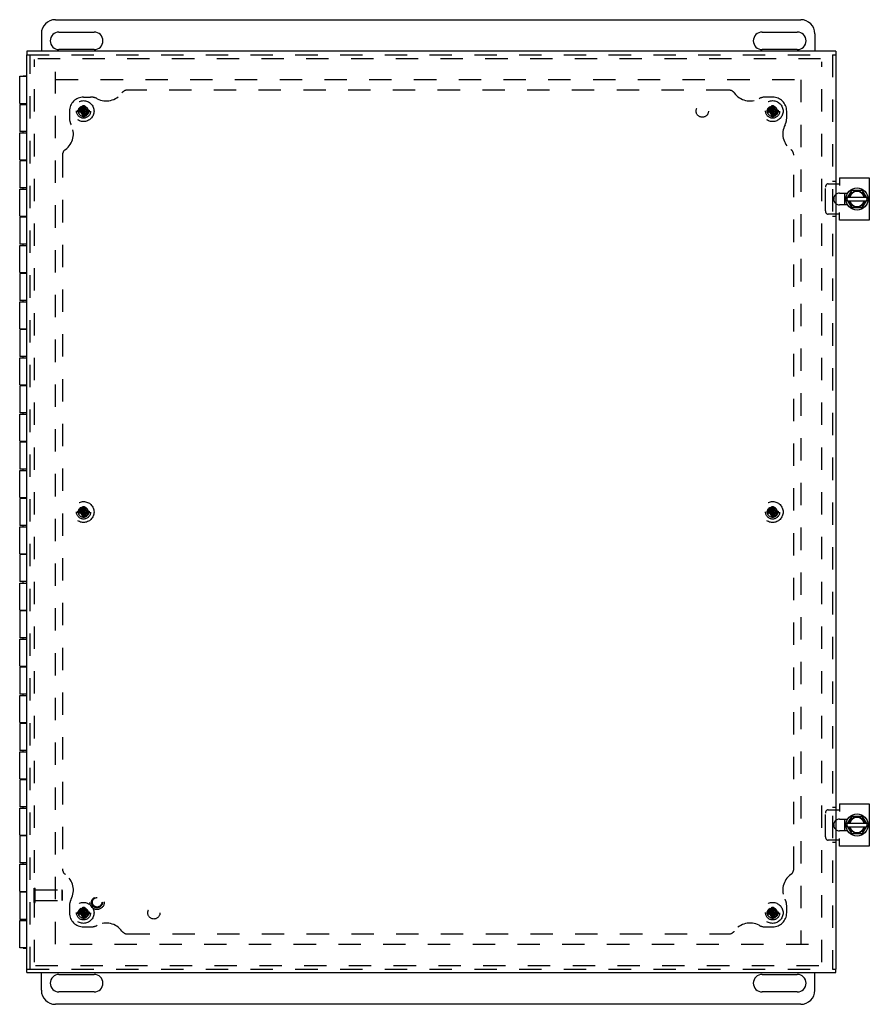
# Model space of a CAD drawing. Header units: inches. Extents: x 0 to 72.3, y 0 to 46.8.
# Tile 3 of 6: x 18.2 to 33.3, y 15.9 to 33.4. Entities that reach past the tile are written whole.
import ezdxf

# ---------------------------------------------------------------- set-up
doc = ezdxf.new("R2010")
doc.units = ezdxf.units.IN
doc.header["$LTSCALE"] = 3.978723
doc.header["$MEASUREMENT"] = 0
doc.linetypes.add('HIDDEN', pattern=[0.2, 0.1, -0.1])
doc.layers.get('0').update_dxf_attribs({"linetype": 'CONTINUOUS'})
for name, color, linetype in [('DEFAULT_2', 8, 'HIDDEN'), ('DOOR_ASSEMBLY', 7, 'CONTINUOUS'), ('SUBPANEL', 7, 'CONTINUOUS')]:
    doc.layers.add(name, color=color, linetype=linetype)

msp = doc.modelspace()

# ---------------------------------------------------------------- linework, layer by layer
at = {"color": 7, "linetype": 'Continuous'}
for p, q in [((18.805, 33.432), (32.055, 33.432)), ((18.555, 33.182), (18.555, 32.87)), ((18.868, 33.213), (19.493, 33.213)), ((31.368, 33.213), (31.993, 33.213)), ((32.305, 33.182), (32.305, 32.87)), ((19.493, 32.901), (18.868, 32.901)), ((31.993, 32.901), (31.368, 32.901)), ((32.836, 30.14), (32.836, 30.35)), ((32.877, 30.25), (32.962, 30.396)), ((32.893, 30.277), (33.217, 30.277)), ((32.971, 30.401), (33.14, 30.401)), ((33.148, 30.396), (33.233, 30.25)), ((32.962, 30.093), (32.877, 30.24)), ((32.893, 30.213), (33.217, 30.213)), ((33.233, 30.24), (33.148, 30.093)), ((33.14, 30.088), (32.971, 30.088)), ((32.877, 19.125), (32.962, 19.271)), ((32.971, 19.276), (33.14, 19.276)), ((33.148, 19.271), (33.233, 19.125)), ((32.836, 19.015), (32.836, 19.225)), ((32.962, 18.968), (32.877, 19.115)), ((32.893, 19.152), (33.217, 19.152)), ((32.893, 19.088), (33.217, 19.088)), ((33.233, 19.115), (33.148, 18.968)), ((33.14, 18.963), (32.971, 18.963)), ((18.555, 16.182), (18.555, 16.495)), ((18.868, 16.463), (19.493, 16.463)), ((31.368, 16.463), (31.993, 16.463)), ((32.305, 16.182), (32.305, 16.495)), ((19.493, 16.151), (18.868, 16.151)), ((31.993, 16.151), (31.368, 16.151)), ((32.055, 15.932), (18.805, 15.932))]:
    msp.add_line(p, q, dxfattribs=at)
at = {"color": 3, "linetype": 'Continuous'}
for p, q in [((32.68, 30.516), (32.743, 30.516)), ((32.743, 30.62), (33.274, 30.62)), ((32.743, 30.62), (32.743, 30.485)), ((33.274, 30.62), (33.274, 29.87)), ((32.745, 30.35), (32.887, 30.35)), ((32.887, 30.14), (32.745, 30.14)), ((32.743, 29.973), (32.68, 29.973)), ((32.743, 29.87), (32.743, 30.005)), ((33.274, 29.87), (32.743, 29.87)), ((32.743, 19.495), (33.274, 19.495)), ((32.743, 19.495), (32.743, 19.36)), ((33.274, 19.495), (33.274, 18.745)), ((32.68, 19.391), (32.743, 19.391)), ((32.745, 19.225), (32.887, 19.225)), ((32.887, 19.015), (32.745, 19.015)), ((32.743, 18.848), (32.68, 18.848)), ((32.743, 18.745), (32.743, 18.88)), ((33.274, 18.745), (32.743, 18.745))]:
    msp.add_line(p, q, dxfattribs=at)
at = {"color": 7, "linetype": 'Continuous'}
for centre in [(33.055, 30.245), (33.055, 19.12)]:
    msp.add_circle(centre, 0.198, dxfattribs=at)
for centre, radius, start, end in [((18.805, 33.182), 0.25, 90, 180), ((32.055, 33.182), 0.25, 0, 90), ((18.868, 33.057), 0.156, 90, 270), ((19.493, 33.057), 0.156, 270, 90), ((31.368, 33.057), 0.156, 90, 270), ((31.993, 33.057), 0.156, 270, 90), ((33.055, 30.245), 0.234, 153.3658, 158.9605), ((33.055, 30.245), 0.144, 12.7971, 167.2029), ((33.055, 30.245), 0.133, 13.922, 166.078), ((32.971, 30.391), 0.01, 90, 150), ((33.14, 30.391), 0.01, 30, 90), ((33.055, 30.245), 0.234, 201.0395, 206.6342), ((32.886, 30.245), 0.01, 150, 210), ((33.055, 30.245), 0.144, 192.7971, 347.2029), ((33.055, 30.245), 0.133, 193.922, 346.078), ((33.224, 30.245), 0.01, 330, 30), ((32.971, 30.098), 0.01, 210, 270), ((33.14, 30.098), 0.01, 270, 330), ((33.055, 19.12), 0.144, 12.7971, 167.2029), ((33.055, 19.12), 0.133, 13.922, 166.078), ((32.971, 19.266), 0.01, 90, 150), ((33.14, 19.266), 0.01, 30, 90), ((33.055, 19.12), 0.234, 153.3658, 158.9605), ((32.886, 19.12), 0.01, 150, 210), ((33.055, 19.12), 0.144, 192.7971, 347.2029), ((33.055, 19.12), 0.133, 193.922, 346.078), ((33.224, 19.12), 0.01, 330, 30), ((33.055, 19.12), 0.234, 201.0395, 206.6342), ((32.971, 18.973), 0.01, 210, 270), ((33.14, 18.973), 0.01, 270, 330), ((18.868, 16.307), 0.156, 90, 270), ((19.493, 16.307), 0.156, 270, 90), ((31.368, 16.307), 0.156, 90, 270), ((31.993, 16.307), 0.156, 270, 90), ((18.805, 16.182), 0.25, 180, 270), ((32.055, 16.182), 0.25, 270, 360)]:
    msp.add_arc(centre, radius, start, end, dxfattribs=at)
at = {"color": 3, "linetype": 'Continuous'}
for centre, start, end in [((32.745, 30.245), 90, 128.2859), ((32.745, 30.245), 231.7141, 270), ((32.745, 19.12), 90, 128.2859), ((32.745, 19.12), 231.7141, 270)]:
    msp.add_arc(centre, 0.105, start, end, dxfattribs=at)
at = {"layer": 'DEFAULT_2', "color": 8, "linetype": 'HIDDEN'}
for p, q in [((18.49, 32.745), (32.408, 32.745)), ((18.43, 16.68), (18.43, 32.723)), ((32.43, 16.68), (32.43, 32.685)), ((18.805, 17.003), (18.805, 32.506)), ((18.813, 32.37), (32.191, 32.37)), ((32.055, 32.362), (32.055, 17.003)), ((19.27, 31.842), (19.29, 31.876)), ((19.29, 31.708), (19.321, 31.906)), ((19.29, 31.905), (19.29, 31.906)), ((19.321, 31.708), (19.29, 31.906)), ((19.29, 31.876), (19.29, 31.905)), ((19.29, 31.739), (19.321, 31.876)), ((19.321, 31.739), (19.29, 31.876)), ((19.321, 31.906), (19.321, 31.905)), ((19.321, 31.905), (19.321, 31.876)), ((19.321, 31.876), (19.34, 31.842)), ((31.52, 31.842), (31.54, 31.876)), ((31.54, 31.708), (31.571, 31.906)), ((31.54, 31.905), (31.54, 31.906)), ((31.571, 31.708), (31.54, 31.906)), ((31.54, 31.876), (31.54, 31.905)), ((31.54, 31.739), (31.571, 31.876)), ((31.571, 31.739), (31.54, 31.876)), ((31.571, 31.906), (31.571, 31.905)), ((31.571, 31.905), (31.571, 31.876)), ((31.571, 31.876), (31.59, 31.842)), ((19.206, 31.823), (19.404, 31.792)), ((19.206, 31.823), (19.207, 31.823)), ((19.206, 31.792), (19.404, 31.823)), ((19.207, 31.792), (19.206, 31.792)), ((19.207, 31.823), (19.237, 31.823)), ((19.237, 31.792), (19.207, 31.792)), ((19.305, 31.807), (19.231, 31.807)), ((19.237, 31.823), (19.27, 31.842)), ((19.237, 31.823), (19.374, 31.792)), ((19.237, 31.792), (19.374, 31.823)), ((19.27, 31.772), (19.237, 31.792)), ((19.27, 31.772), (19.34, 31.842)), ((19.34, 31.772), (19.27, 31.842)), ((19.29, 31.739), (19.27, 31.772)), ((19.29, 31.709), (19.29, 31.739)), ((19.29, 31.708), (19.29, 31.709)), ((19.305, 31.713), (19.305, 31.807)), ((19.34, 31.772), (19.321, 31.739)), ((19.321, 31.739), (19.321, 31.709)), ((19.321, 31.709), (19.321, 31.708)), ((19.34, 31.842), (19.374, 31.823)), ((19.374, 31.792), (19.34, 31.772)), ((19.374, 31.823), (19.403, 31.823)), ((19.403, 31.792), (19.374, 31.792)), ((19.403, 31.823), (19.404, 31.823)), ((19.404, 31.792), (19.403, 31.792)), ((31.456, 31.792), (31.654, 31.823)), ((31.456, 31.823), (31.457, 31.823)), ((31.456, 31.823), (31.654, 31.792)), ((31.457, 31.792), (31.456, 31.792)), ((31.457, 31.823), (31.487, 31.823)), ((31.487, 31.792), (31.457, 31.792)), ((31.555, 31.807), (31.481, 31.807)), ((31.487, 31.823), (31.52, 31.842)), ((31.487, 31.792), (31.624, 31.823)), ((31.487, 31.823), (31.624, 31.792)), ((31.52, 31.772), (31.487, 31.792)), ((31.52, 31.772), (31.59, 31.842)), ((31.59, 31.772), (31.52, 31.842)), ((31.54, 31.739), (31.52, 31.772)), ((31.54, 31.709), (31.54, 31.739)), ((31.54, 31.708), (31.54, 31.709)), ((31.555, 31.713), (31.555, 31.807)), ((31.59, 31.772), (31.571, 31.739)), ((31.571, 31.739), (31.571, 31.709)), ((31.571, 31.709), (31.571, 31.708)), ((31.59, 31.842), (31.624, 31.823)), ((31.624, 31.792), (31.59, 31.772)), ((31.624, 31.823), (31.653, 31.823)), ((31.653, 31.792), (31.624, 31.792)), ((31.653, 31.823), (31.654, 31.823)), ((31.654, 31.792), (31.653, 31.792)), ((32.493, 30.033), (32.493, 30.456)), ((32.545, 30.516), (32.68, 30.516)), ((32.68, 29.973), (32.545, 29.973)), ((19.206, 24.698), (19.404, 24.667)), ((19.206, 24.698), (19.207, 24.698)), ((19.206, 24.667), (19.404, 24.698)), ((19.207, 24.698), (19.237, 24.698)), ((19.305, 24.682), (19.231, 24.682)), ((19.237, 24.698), (19.27, 24.717)), ((19.237, 24.698), (19.374, 24.667)), ((19.237, 24.667), (19.374, 24.698)), ((19.27, 24.717), (19.29, 24.751)), ((19.27, 24.647), (19.34, 24.717)), ((19.34, 24.647), (19.27, 24.717)), ((19.29, 24.78), (19.29, 24.781)), ((19.29, 24.583), (19.321, 24.781)), ((19.321, 24.583), (19.29, 24.781)), ((19.29, 24.751), (19.29, 24.78)), ((19.29, 24.614), (19.321, 24.751)), ((19.321, 24.614), (19.29, 24.751)), ((19.305, 24.588), (19.305, 24.682)), ((19.321, 24.781), (19.321, 24.78)), ((19.321, 24.78), (19.321, 24.751)), ((19.321, 24.751), (19.34, 24.717)), ((19.34, 24.717), (19.374, 24.698)), ((19.374, 24.698), (19.403, 24.698)), ((19.403, 24.698), (19.404, 24.698)), ((31.456, 24.667), (31.654, 24.698)), ((31.456, 24.698), (31.457, 24.698)), ((31.456, 24.698), (31.654, 24.667)), ((31.457, 24.698), (31.487, 24.698)), ((31.555, 24.682), (31.481, 24.682)), ((31.487, 24.698), (31.52, 24.717)), ((31.487, 24.667), (31.624, 24.698)), ((31.487, 24.698), (31.624, 24.667)), ((31.52, 24.717), (31.54, 24.751)), ((31.52, 24.647), (31.59, 24.717)), ((31.59, 24.647), (31.52, 24.717)), ((31.54, 24.78), (31.54, 24.781)), ((31.54, 24.583), (31.571, 24.781)), ((31.571, 24.583), (31.54, 24.781)), ((31.54, 24.751), (31.54, 24.78)), ((31.54, 24.614), (31.571, 24.751)), ((31.571, 24.614), (31.54, 24.751)), ((31.555, 24.588), (31.555, 24.682)), ((31.571, 24.781), (31.571, 24.78)), ((31.571, 24.78), (31.571, 24.751)), ((31.571, 24.751), (31.59, 24.717)), ((31.59, 24.717), (31.624, 24.698)), ((31.624, 24.698), (31.653, 24.698)), ((31.653, 24.698), (31.654, 24.698)), ((19.207, 24.667), (19.206, 24.667)), ((19.237, 24.667), (19.207, 24.667)), ((19.27, 24.647), (19.237, 24.667)), ((19.29, 24.614), (19.27, 24.647)), ((19.29, 24.584), (19.29, 24.614)), ((19.29, 24.583), (19.29, 24.584)), ((19.34, 24.647), (19.321, 24.614)), ((19.321, 24.614), (19.321, 24.584)), ((19.321, 24.584), (19.321, 24.583)), ((19.374, 24.667), (19.34, 24.647)), ((19.403, 24.667), (19.374, 24.667)), ((19.404, 24.667), (19.403, 24.667)), ((31.457, 24.667), (31.456, 24.667)), ((31.487, 24.667), (31.457, 24.667)), ((31.52, 24.647), (31.487, 24.667)), ((31.54, 24.614), (31.52, 24.647)), ((31.54, 24.584), (31.54, 24.614)), ((31.54, 24.583), (31.54, 24.584)), ((31.59, 24.647), (31.571, 24.614)), ((31.571, 24.614), (31.571, 24.584)), ((31.571, 24.584), (31.571, 24.583)), ((31.624, 24.667), (31.59, 24.647)), ((31.653, 24.667), (31.624, 24.667)), ((31.654, 24.667), (31.653, 24.667)), ((32.493, 18.908), (32.493, 19.331)), ((32.545, 19.391), (32.68, 19.391)), ((32.68, 18.848), (32.545, 18.848)), ((18.426, 17.742), (18.426, 17.998)), ((18.426, 17.998), (18.444, 17.998)), ((18.444, 17.742), (18.444, 17.998)), ((18.444, 17.964), (18.916, 17.964)), ((18.926, 17.954), (18.916, 17.964)), ((18.916, 17.964), (18.916, 17.776)), ((18.926, 17.954), (18.926, 17.786)), ((18.426, 17.742), (18.444, 17.742)), ((18.444, 17.776), (18.916, 17.776)), ((18.926, 17.786), (18.916, 17.776)), ((19.206, 17.573), (19.404, 17.542)), ((19.206, 17.573), (19.207, 17.573)), ((19.206, 17.542), (19.404, 17.573)), ((19.207, 17.542), (19.206, 17.542)), ((19.207, 17.573), (19.237, 17.573)), ((19.237, 17.542), (19.207, 17.542)), ((19.305, 17.557), (19.231, 17.557)), ((19.237, 17.573), (19.27, 17.592)), ((19.237, 17.573), (19.374, 17.542)), ((19.237, 17.542), (19.374, 17.573)), ((19.27, 17.522), (19.237, 17.542)), ((19.27, 17.592), (19.29, 17.626)), ((19.34, 17.522), (19.27, 17.592)), ((19.27, 17.522), (19.34, 17.592)), ((19.29, 17.489), (19.27, 17.522)), ((19.321, 17.458), (19.29, 17.656)), ((19.29, 17.655), (19.29, 17.656)), ((19.29, 17.458), (19.321, 17.656)), ((19.29, 17.626), (19.29, 17.655)), ((19.321, 17.489), (19.29, 17.626)), ((19.29, 17.489), (19.321, 17.626)), ((19.305, 17.463), (19.305, 17.557)), ((19.321, 17.656), (19.321, 17.655)), ((19.321, 17.655), (19.321, 17.626)), ((19.321, 17.626), (19.34, 17.592)), ((19.34, 17.522), (19.321, 17.489)), ((19.34, 17.592), (19.374, 17.573)), ((19.374, 17.542), (19.34, 17.522)), ((19.374, 17.573), (19.403, 17.573)), ((19.403, 17.542), (19.374, 17.542)), ((19.403, 17.573), (19.404, 17.573)), ((19.404, 17.542), (19.403, 17.542)), ((31.456, 17.542), (31.654, 17.573)), ((31.456, 17.573), (31.457, 17.573)), ((31.456, 17.573), (31.654, 17.542)), ((31.457, 17.542), (31.456, 17.542)), ((31.457, 17.573), (31.487, 17.573)), ((31.487, 17.542), (31.457, 17.542)), ((31.555, 17.557), (31.481, 17.557)), ((31.487, 17.573), (31.52, 17.592)), ((31.487, 17.542), (31.624, 17.573)), ((31.487, 17.573), (31.624, 17.542)), ((31.52, 17.522), (31.487, 17.542)), ((31.52, 17.592), (31.54, 17.626)), ((31.52, 17.592), (31.59, 17.522)), ((31.52, 17.522), (31.59, 17.592)), ((31.54, 17.489), (31.52, 17.522)), ((31.571, 17.458), (31.54, 17.656)), ((31.54, 17.655), (31.54, 17.656)), ((31.54, 17.458), (31.571, 17.656)), ((31.54, 17.626), (31.54, 17.655)), ((31.571, 17.489), (31.54, 17.626)), ((31.54, 17.489), (31.571, 17.626)), ((31.555, 17.463), (31.555, 17.557)), ((31.571, 17.656), (31.571, 17.655)), ((31.571, 17.655), (31.571, 17.626)), ((31.571, 17.626), (31.59, 17.592)), ((31.59, 17.522), (31.571, 17.489)), ((31.59, 17.592), (31.624, 17.573)), ((31.624, 17.542), (31.59, 17.522)), ((31.624, 17.573), (31.653, 17.573)), ((31.653, 17.542), (31.624, 17.542)), ((31.653, 17.573), (31.654, 17.573)), ((31.654, 17.542), (31.653, 17.542)), ((19.29, 17.459), (19.29, 17.489)), ((19.29, 17.458), (19.29, 17.459)), ((19.321, 17.489), (19.321, 17.459)), ((19.321, 17.459), (19.321, 17.458)), ((31.54, 17.459), (31.54, 17.489)), ((31.54, 17.458), (31.54, 17.459)), ((31.571, 17.489), (31.571, 17.459)), ((31.571, 17.459), (31.571, 17.458)), ((32.191, 16.995), (18.669, 16.995)), ((18.452, 16.62), (32.408, 16.62))]:
    msp.add_line(p, q, dxfattribs=at)
for points in [[(19.29, 31.906), (19.295, 31.907), (19.3, 31.907), (19.305, 31.907), (19.31, 31.907), (19.315, 31.907), (19.321, 31.906)], [(31.54, 31.906), (31.545, 31.907), (31.55, 31.907), (31.555, 31.907), (31.56, 31.907), (31.565, 31.907), (31.571, 31.906)], [(19.206, 31.807), (19.206, 31.81), (19.206, 31.812), (19.206, 31.815), (19.206, 31.817), (19.206, 31.82), (19.206, 31.823)], [(19.206, 31.792), (19.206, 31.794), (19.206, 31.797), (19.206, 31.799), (19.206, 31.802), (19.206, 31.805), (19.206, 31.807)], [(19.22, 31.804), (19.219, 31.8), (19.219, 31.796), (19.218, 31.791), (19.218, 31.786), (19.218, 31.781), (19.219, 31.776), (19.22, 31.77), (19.221, 31.765)], [(19.22, 31.804), (19.223, 31.805), (19.226, 31.806), (19.228, 31.806), (19.231, 31.807)], [(19.321, 31.708), (19.315, 31.708), (19.31, 31.708), (19.305, 31.708), (19.3, 31.708), (19.295, 31.708), (19.29, 31.708)], [(19.404, 31.823), (19.404, 31.82), (19.404, 31.817), (19.405, 31.815), (19.405, 31.812), (19.405, 31.81), (19.405, 31.807)], [(19.405, 31.807), (19.405, 31.805), (19.405, 31.802), (19.405, 31.799), (19.404, 31.797), (19.404, 31.794), (19.404, 31.792)], [(31.456, 31.807), (31.456, 31.81), (31.456, 31.812), (31.456, 31.815), (31.456, 31.817), (31.456, 31.82), (31.456, 31.823)], [(31.456, 31.792), (31.456, 31.794), (31.456, 31.797), (31.456, 31.799), (31.456, 31.802), (31.456, 31.805), (31.456, 31.807)], [(31.47, 31.804), (31.469, 31.8), (31.469, 31.796), (31.468, 31.791), (31.468, 31.786), (31.468, 31.781), (31.469, 31.776), (31.47, 31.77), (31.471, 31.765)], [(31.47, 31.804), (31.473, 31.805), (31.476, 31.806), (31.478, 31.806), (31.481, 31.807)], [(31.571, 31.708), (31.565, 31.708), (31.56, 31.708), (31.555, 31.708), (31.55, 31.708), (31.545, 31.708), (31.54, 31.708)], [(31.654, 31.823), (31.654, 31.82), (31.654, 31.817), (31.655, 31.815), (31.655, 31.812), (31.655, 31.81), (31.655, 31.807)], [(31.655, 31.807), (31.655, 31.805), (31.655, 31.802), (31.655, 31.799), (31.654, 31.797), (31.654, 31.794), (31.654, 31.792)], [(32.545, 30.516), (32.539, 30.515), (32.533, 30.514), (32.528, 30.512), (32.522, 30.51), (32.517, 30.507), (32.512, 30.503), (32.508, 30.498), (32.504, 30.493), (32.501, 30.488), (32.498, 30.482), (32.496, 30.476), (32.494, 30.469), (32.493, 30.463), (32.493, 30.456)], [(32.493, 30.033), (32.493, 30.027), (32.494, 30.02), (32.496, 30.014), (32.498, 30.007), (32.501, 30.002), (32.504, 29.996), (32.508, 29.991), (32.512, 29.987), (32.517, 29.983), (32.522, 29.979), (32.528, 29.977), (32.533, 29.975), (32.539, 29.974), (32.545, 29.973)], [(19.206, 24.682), (19.206, 24.685), (19.206, 24.687), (19.206, 24.69), (19.206, 24.692), (19.206, 24.695), (19.206, 24.698)], [(19.206, 24.667), (19.206, 24.669), (19.206, 24.672), (19.206, 24.674), (19.206, 24.677), (19.206, 24.68), (19.206, 24.682)], [(19.22, 24.679), (19.219, 24.675), (19.219, 24.671), (19.218, 24.666), (19.218, 24.661), (19.218, 24.656), (19.219, 24.651), (19.22, 24.645), (19.221, 24.64)], [(19.22, 24.679), (19.223, 24.68), (19.226, 24.681), (19.228, 24.681), (19.231, 24.682)], [(19.29, 24.781), (19.295, 24.782), (19.3, 24.782), (19.305, 24.782), (19.31, 24.782), (19.315, 24.782), (19.321, 24.781)], [(19.404, 24.698), (19.404, 24.695), (19.404, 24.692), (19.405, 24.69), (19.405, 24.687), (19.405, 24.685), (19.405, 24.682)], [(19.405, 24.682), (19.405, 24.68), (19.405, 24.677), (19.405, 24.674), (19.404, 24.672), (19.404, 24.669), (19.404, 24.667)], [(31.456, 24.682), (31.456, 24.685), (31.456, 24.687), (31.456, 24.69), (31.456, 24.692), (31.456, 24.695), (31.456, 24.698)], [(31.456, 24.667), (31.456, 24.669), (31.456, 24.672), (31.456, 24.674), (31.456, 24.677), (31.456, 24.68), (31.456, 24.682)], [(31.47, 24.679), (31.469, 24.675), (31.469, 24.671), (31.468, 24.666), (31.468, 24.661), (31.468, 24.656), (31.469, 24.651), (31.47, 24.645), (31.471, 24.64)], [(31.47, 24.679), (31.473, 24.68), (31.476, 24.681), (31.478, 24.681), (31.481, 24.682)], [(31.54, 24.781), (31.545, 24.782), (31.55, 24.782), (31.555, 24.782), (31.56, 24.782), (31.565, 24.782), (31.571, 24.781)], [(31.654, 24.698), (31.654, 24.695), (31.654, 24.692), (31.655, 24.69), (31.655, 24.687), (31.655, 24.685), (31.655, 24.682)], [(31.655, 24.682), (31.655, 24.68), (31.655, 24.677), (31.655, 24.674), (31.654, 24.672), (31.654, 24.669), (31.654, 24.667)], [(19.321, 24.583), (19.315, 24.583), (19.31, 24.583), (19.305, 24.583), (19.3, 24.583), (19.295, 24.583), (19.29, 24.583)], [(31.571, 24.583), (31.565, 24.583), (31.56, 24.583), (31.555, 24.583), (31.55, 24.583), (31.545, 24.583), (31.54, 24.583)], [(32.545, 19.391), (32.539, 19.39), (32.533, 19.389), (32.528, 19.387), (32.522, 19.385), (32.517, 19.382), (32.512, 19.378), (32.508, 19.373), (32.504, 19.368), (32.501, 19.363), (32.498, 19.357), (32.496, 19.351), (32.494, 19.344), (32.493, 19.338), (32.493, 19.331)], [(32.493, 18.908), (32.493, 18.902), (32.494, 18.895), (32.496, 18.889), (32.498, 18.882), (32.501, 18.877), (32.504, 18.871), (32.508, 18.866), (32.512, 18.862), (32.517, 18.858), (32.522, 18.854), (32.528, 18.852), (32.533, 18.85), (32.539, 18.849), (32.545, 18.848)], [(19.206, 17.557), (19.206, 17.56), (19.206, 17.562), (19.206, 17.565), (19.206, 17.567), (19.206, 17.57), (19.206, 17.573)], [(19.206, 17.542), (19.206, 17.544), (19.206, 17.547), (19.206, 17.549), (19.206, 17.552), (19.206, 17.555), (19.206, 17.557)], [(19.22, 17.554), (19.219, 17.55), (19.219, 17.546), (19.218, 17.541), (19.218, 17.536), (19.218, 17.531), (19.219, 17.526), (19.22, 17.52), (19.221, 17.515)], [(19.22, 17.554), (19.223, 17.555), (19.226, 17.556), (19.228, 17.556), (19.231, 17.557)], [(19.29, 17.656), (19.295, 17.657), (19.3, 17.657), (19.305, 17.657), (19.31, 17.657), (19.315, 17.657), (19.321, 17.656)], [(19.404, 17.573), (19.404, 17.57), (19.404, 17.567), (19.405, 17.565), (19.405, 17.562), (19.405, 17.56), (19.405, 17.557)], [(19.405, 17.557), (19.405, 17.555), (19.405, 17.552), (19.405, 17.549), (19.404, 17.547), (19.404, 17.544), (19.404, 17.542)], [(31.456, 17.557), (31.456, 17.56), (31.456, 17.562), (31.456, 17.565), (31.456, 17.567), (31.456, 17.57), (31.456, 17.573)], [(31.456, 17.542), (31.456, 17.544), (31.456, 17.547), (31.456, 17.549), (31.456, 17.552), (31.456, 17.555), (31.456, 17.557)], [(31.47, 17.554), (31.469, 17.55), (31.469, 17.546), (31.468, 17.541), (31.468, 17.536), (31.468, 17.531), (31.469, 17.526), (31.47, 17.52), (31.471, 17.515)], [(31.47, 17.554), (31.473, 17.555), (31.476, 17.556), (31.478, 17.556), (31.481, 17.557)], [(31.54, 17.656), (31.545, 17.657), (31.55, 17.657), (31.555, 17.657), (31.56, 17.657), (31.565, 17.657), (31.571, 17.656)], [(31.654, 17.573), (31.654, 17.57), (31.654, 17.567), (31.655, 17.565), (31.655, 17.562), (31.655, 17.56), (31.655, 17.557)], [(31.655, 17.557), (31.655, 17.555), (31.655, 17.552), (31.655, 17.549), (31.654, 17.547), (31.654, 17.544), (31.654, 17.542)], [(19.321, 17.458), (19.315, 17.458), (19.31, 17.458), (19.305, 17.458), (19.3, 17.458), (19.295, 17.458), (19.29, 17.458)], [(31.571, 17.458), (31.565, 17.458), (31.56, 17.458), (31.555, 17.458), (31.55, 17.458), (31.545, 17.458), (31.54, 17.458)]]:
    msp.add_lwpolyline(points, dxfattribs=at)
for centre, radius in [((19.305, 31.807), 0.186), ((19.305, 31.807), 0.094), ((31.555, 31.807), 0.186), ((31.555, 31.807), 0.094), ((19.305, 24.682), 0.186), ((31.555, 24.682), 0.186), ((19.305, 24.682), 0.094), ((31.555, 24.682), 0.094), ((19.305, 17.557), 0.186), ((31.555, 17.557), 0.186), ((19.305, 17.557), 0.094), ((31.555, 17.557), 0.094)]:
    msp.add_circle(centre, radius, dxfattribs=at)
for centre, radius, start, end in [((19.305, 31.807), 0.085, 270, 182.1618), ((19.305, 31.807), 0.074, 270, 180), ((31.555, 31.807), 0.085, 270, 182.1618), ((31.555, 31.807), 0.074, 270, 180), ((32.745, 30.245), 0.105, 128.2859, 231.7141), ((19.305, 24.682), 0.085, 270, 182.1618), ((19.305, 24.682), 0.074, 270, 180), ((31.555, 24.682), 0.085, 270, 182.1618), ((31.555, 24.682), 0.074, 270, 180), ((32.745, 19.12), 0.105, 128.2859, 231.7141), ((19.305, 17.557), 0.085, 270, 182.1618), ((19.305, 17.557), 0.074, 270, 180), ((31.555, 17.557), 0.085, 270, 182.1618), ((31.555, 17.557), 0.074, 270, 180)]:
    msp.add_arc(centre, radius, start, end, dxfattribs=at)
at = {"layer": 'DOOR_ASSEMBLY', "color": 7, "linetype": 'Continuous'}
for p, q in [((18.295, 32.87), (18.295, 32.81)), ((32.68, 32.87), (32.68, 32.81)), ((18.231, 32.427), (18.231, 32.432)), ((18.231, 32.432), (18.293, 32.432)), ((18.231, 31.924), (18.231, 31.94)), ((18.231, 31.42), (18.231, 31.444)), ((18.231, 30.924), (18.231, 30.94)), ((18.231, 30.42), (18.231, 30.444)), ((18.231, 29.924), (18.231, 29.94)), ((18.231, 29.42), (18.231, 29.444)), ((18.231, 28.924), (18.231, 28.94)), ((18.231, 28.42), (18.231, 28.444)), ((18.231, 27.924), (18.231, 27.94)), ((18.231, 27.42), (18.231, 27.444)), ((18.231, 26.924), (18.231, 26.94)), ((18.231, 26.42), (18.231, 26.444)), ((18.231, 25.924), (18.231, 25.94)), ((18.231, 25.42), (18.231, 25.444)), ((18.231, 24.924), (18.231, 24.94)), ((18.231, 24.42), (18.231, 24.444)), ((18.231, 23.924), (18.231, 23.94)), ((18.231, 23.42), (18.231, 23.444)), ((18.231, 22.924), (18.231, 22.94)), ((18.231, 22.42), (18.231, 22.444)), ((18.231, 21.924), (18.231, 21.94)), ((18.231, 21.42), (18.231, 21.444)), ((18.231, 20.924), (18.231, 20.94)), ((18.231, 20.42), (18.231, 20.444)), ((18.231, 19.924), (18.231, 19.94)), ((18.231, 19.42), (18.231, 19.444)), ((18.231, 18.924), (18.231, 18.94)), ((18.231, 18.42), (18.231, 18.444)), ((18.231, 17.924), (18.231, 17.94)), ((18.231, 17.42), (18.231, 17.44)), ((18.231, 16.932), (18.231, 16.937)), ((18.231, 16.932), (18.293, 16.932)), ((18.295, 16.495), (18.295, 16.555)), ((32.68, 16.495), (32.68, 16.555))]:
    msp.add_line(p, q, dxfattribs=at)
at = {"layer": 'DOOR_ASSEMBLY', "color": 3, "linetype": 'Continuous'}
for p, q in [((32.68, 32.87), (18.295, 32.87)), ((18.295, 16.555), (18.295, 32.81)), ((32.68, 32.81), (32.68, 16.555)), ((18.17, 31.94), (18.17, 32.427)), ((18.17, 32.427), (18.295, 32.427)), ((18.17, 31.94), (18.295, 31.94)), ((18.17, 31.924), (18.17, 31.444)), ((18.17, 31.924), (18.295, 31.924)), ((18.295, 31.444), (18.17, 31.444)), ((18.17, 30.94), (18.17, 31.42)), ((18.17, 31.42), (18.295, 31.42)), ((18.17, 30.94), (18.295, 30.94)), ((18.17, 30.924), (18.17, 30.444)), ((18.295, 30.924), (18.17, 30.924)), ((18.295, 30.444), (18.17, 30.444)), ((18.17, 29.94), (18.17, 30.42)), ((18.17, 30.42), (18.295, 30.42)), ((18.17, 29.94), (18.295, 29.94)), ((18.17, 29.924), (18.17, 29.444)), ((18.295, 29.924), (18.17, 29.924)), ((18.295, 29.444), (18.17, 29.444)), ((18.17, 28.94), (18.17, 29.42)), ((18.17, 29.42), (18.295, 29.42)), ((18.17, 28.94), (18.295, 28.94)), ((18.17, 28.924), (18.17, 28.444)), ((18.295, 28.924), (18.17, 28.924)), ((18.295, 28.444), (18.17, 28.444)), ((18.17, 27.94), (18.17, 28.42)), ((18.17, 28.42), (18.295, 28.42)), ((18.17, 27.94), (18.295, 27.94)), ((18.17, 27.924), (18.17, 27.444)), ((18.295, 27.924), (18.17, 27.924)), ((18.295, 27.444), (18.17, 27.444)), ((18.17, 26.94), (18.17, 27.42)), ((18.17, 27.42), (18.295, 27.42)), ((18.17, 26.94), (18.295, 26.94)), ((18.17, 26.924), (18.17, 26.444)), ((18.295, 26.924), (18.17, 26.924)), ((18.295, 26.444), (18.17, 26.444)), ((18.17, 25.94), (18.17, 26.42)), ((18.17, 26.42), (18.295, 26.42)), ((18.17, 25.94), (18.295, 25.94)), ((18.17, 25.924), (18.17, 25.444)), ((18.295, 25.924), (18.17, 25.924)), ((18.295, 25.444), (18.17, 25.444)), ((18.17, 24.94), (18.17, 25.42)), ((18.17, 25.42), (18.295, 25.42)), ((18.17, 24.94), (18.295, 24.94)), ((18.17, 24.924), (18.17, 24.444)), ((18.295, 24.924), (18.17, 24.924)), ((18.295, 24.444), (18.17, 24.444)), ((18.17, 23.94), (18.17, 24.42)), ((18.17, 24.42), (18.295, 24.42)), ((18.17, 23.94), (18.295, 23.94)), ((18.17, 23.924), (18.17, 23.444)), ((18.295, 23.924), (18.17, 23.924)), ((18.295, 23.444), (18.17, 23.444)), ((18.17, 22.94), (18.17, 23.42)), ((18.17, 23.42), (18.295, 23.42)), ((18.17, 22.94), (18.295, 22.94)), ((18.17, 22.924), (18.17, 22.444)), ((18.295, 22.924), (18.17, 22.924)), ((18.295, 22.444), (18.17, 22.444)), ((18.17, 21.94), (18.17, 22.42)), ((18.17, 22.42), (18.295, 22.42)), ((18.17, 21.94), (18.295, 21.94)), ((18.17, 21.924), (18.17, 21.444)), ((18.295, 21.924), (18.17, 21.924)), ((18.295, 21.444), (18.17, 21.444)), ((18.17, 20.94), (18.17, 21.42)), ((18.17, 21.42), (18.295, 21.42)), ((18.17, 20.94), (18.295, 20.94)), ((18.17, 20.924), (18.17, 20.444)), ((18.295, 20.924), (18.17, 20.924)), ((18.295, 20.444), (18.17, 20.444)), ((18.17, 19.94), (18.17, 20.42)), ((18.17, 20.42), (18.295, 20.42)), ((18.17, 19.94), (18.295, 19.94)), ((18.17, 19.924), (18.17, 19.444)), ((18.295, 19.924), (18.17, 19.924)), ((18.295, 19.444), (18.17, 19.444)), ((18.17, 18.94), (18.17, 19.42)), ((18.17, 19.42), (18.295, 19.42)), ((18.17, 18.94), (18.295, 18.94)), ((18.17, 18.924), (18.17, 18.444)), ((18.295, 18.924), (18.17, 18.924)), ((18.295, 18.444), (18.17, 18.444)), ((18.17, 17.94), (18.17, 18.42)), ((18.17, 18.42), (18.295, 18.42)), ((18.17, 17.94), (18.295, 17.94)), ((18.17, 17.924), (18.17, 17.44)), ((18.295, 17.924), (18.17, 17.924)), ((18.295, 17.44), (18.17, 17.44)), ((18.17, 16.937), (18.17, 17.42)), ((18.17, 17.42), (18.295, 17.42)), ((18.295, 16.937), (18.17, 16.937)), ((18.295, 16.495), (32.68, 16.495))]:
    msp.add_line(p, q, dxfattribs=at)
at = {"layer": 'DOOR_ASSEMBLY', "color": 8, "linetype": 'HIDDEN'}
for p, q in [((18.295, 32.81), (32.68, 32.81)), ((18.355, 16.555), (18.355, 32.81)), ((18.355, 32.612), (18.355, 32.802)), ((32.62, 32.81), (32.62, 16.555)), ((32.68, 30.557), (32.62, 30.557)), ((32.68, 29.932), (32.62, 29.932)), ((32.68, 19.432), (32.62, 19.432)), ((32.68, 18.807), (32.62, 18.807)), ((18.295, 16.555), (32.68, 16.555))]:
    msp.add_line(p, q, dxfattribs=at)
for radius in [0.128, 0.0981, 0.094, 0.084]:
    msp.add_circle((19.545, 17.745), radius, dxfattribs=at)
at = {"layer": 'SUBPANEL', "color": 8, "linetype": 'HIDDEN'}
for p, q in [((19.305, 32.057), (19.43, 32.057)), ((30.772, 32.182), (20.088, 32.182)), ((31.555, 32.057), (31.43, 32.057)), ((19.055, 31.807), (19.055, 31.682)), ((31.805, 31.682), (31.805, 31.807)), ((18.93, 31.024), (18.93, 18.34)), ((31.93, 18.34), (31.93, 31.024)), ((19.055, 17.682), (19.055, 17.557)), ((31.805, 17.557), (31.805, 17.682)), ((19.305, 17.307), (19.43, 17.307)), ((20.088, 17.182), (30.772, 17.182)), ((31.43, 17.307), (31.555, 17.307))]:
    msp.add_line(p, q, dxfattribs=at)
for centre, radius in [((19.305, 31.807), 0.125), ((30.305, 31.807), 0.109), ((31.555, 31.807), 0.125), ((19.305, 24.682), 0.125), ((31.555, 24.682), 0.125), ((19.305, 17.557), 0.125), ((31.555, 17.557), 0.125), ((20.555, 17.557), 0.109)]:
    msp.add_circle(centre, radius, dxfattribs=at)
for centre, radius, start, end in [((19.305, 31.807), 0.25, 90, 180), ((19.43, 31.807), 0.25, 62.1089, 90), ((19.708, 32.332), 0.344, 242.1089, 324.1013), ((20.088, 32.057), 0.125, 90, 144.1013), ((30.772, 32.057), 0.125, 35.8987, 90), ((31.152, 32.332), 0.344, 215.8987, 297.8911), ((31.43, 31.807), 0.25, 90, 117.8911), ((31.555, 31.807), 0.25, 0, 90), ((19.305, 31.682), 0.25, 180, 207.8911), ((31.555, 31.682), 0.25, 332.1089, 360), ((18.78, 31.404), 0.344, 305.8987, 27.8911), ((32.08, 31.404), 0.344, 152.1089, 234.1013), ((19.055, 31.024), 0.125, 125.8987, 180), ((31.805, 31.024), 0.125, 0, 54.1013), ((19.055, 18.34), 0.125, 180, 234.1013), ((18.78, 17.96), 0.344, 332.1089, 54.1013), ((32.08, 17.96), 0.344, 125.8987, 207.8911), ((31.805, 18.34), 0.125, 305.8987, 360), ((19.305, 17.682), 0.25, 152.1089, 180), ((31.555, 17.682), 0.25, 0, 27.8911), ((19.305, 17.557), 0.25, 180, 270), ((31.555, 17.557), 0.25, 270, 360), ((19.43, 17.557), 0.25, 270, 297.8911), ((19.708, 17.032), 0.344, 35.8987, 117.8911), ((31.152, 17.032), 0.344, 62.1089, 144.1013), ((31.43, 17.557), 0.25, 242.1089, 270), ((20.088, 17.307), 0.125, 215.8987, 270), ((30.772, 17.307), 0.125, 270, 324.1013)]:
    msp.add_arc(centre, radius, start, end, dxfattribs=at)

doc.saveas('drawing.dxf')
